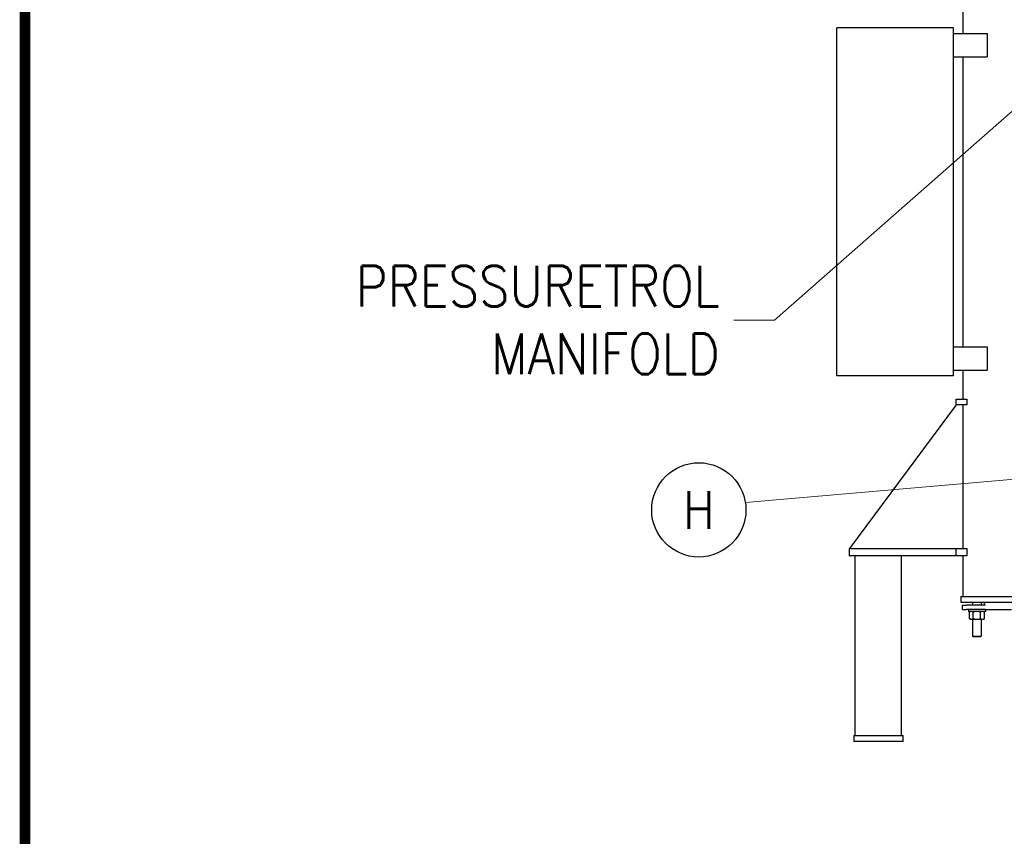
# Model space of a CAD drawing. Extents: x 1 to 669, y 0 to 417.
# Tile 2 of 256: x 1 to 85, y 156 to 227. Entities that reach past the tile are written whole.
import ezdxf
from ezdxf.enums import TextEntityAlignment as Align

# ---------------------------------------------------------------- set-up
doc = ezdxf.new("R2010")
doc.units = 0
doc.header["$LTSCALE"] = 12
doc.header["$MEASUREMENT"] = 0
doc.layers.get('0').update_dxf_attribs({"linetype": 'CONTINUOUS'})
doc.layers.add('D', color=2, linetype='CONTINUOUS')
doc.layers.add('X', color=1, linetype='CONTINUOUS')
doc.layers.add('Leader', color=41, linetype='CONTINUOUS', lineweight=13)
doc.styles.get("Standard").update_dxf_attribs({"font": 'SIMPLEX.SHX', "width": 0.875})
doc.dimstyles.get("Standard").update_dxf_attribs({"dimscale": 28, "dimtxt": 0.125, "dimasz": 0.125, "dimexe": 0.04375, "dimexo": 0.0625, "dimgap": 0.04375, "dimtad": 0, "dimtih": 1, "dimtoh": 1, "dimdec": 4, "dimzin": 12, "dimdsep": 46, "dimlunit": 5, "dimtxsty": 'Standard', "dimcen": 0, "dimclrd": 256, "dimclre": 256, "dimclrt": 256, "dimadec": 1, "dimazin": 3, "dimtfac": 0.875, "dimtdec": 4, "dimtofl": 0, "dimtmove": 0, "dimatfit": 2, "dimfxl": 1, "dimtolj": 1, "dimtzin": 12, "dimlwd": 13, "dimlwe": 13, "dimarcsym": 0})

msp = doc.modelspace()

# ---------------------------------------------------------------- linework, layer by layer
for p, q in [((81.82109, 225.58826), (81.82109, 232.85211)), ((70.95168, 196.08826), (70.95168, 226.08826)), ((80.95168, 226.08826), (70.95168, 226.08826)), ((80.95168, 226.08826), (80.95168, 196.08826)), ((80.95168, 225.58826), (83.90233, 225.58826)), ((83.90233, 225.58826), (83.90233, 223.58826)), ((80.95168, 223.58826), (83.90233, 223.58826)), ((81.82109, 198.58826), (81.82109, 223.58826)), ((80.95168, 198.58826), (83.90233, 198.58826)), ((83.90233, 198.58826), (83.90233, 196.58826)), ((80.95168, 196.08826), (70.95168, 196.08826)), ((80.95168, 196.58826), (83.90233, 196.58826)), ((81.82109, 194.08826), (81.82109, 196.58826)), ((81.21061, 193.58826), (72.02311, 181.21326)), ((81.21061, 194.08826), (82.13113, 194.08826)), ((81.21061, 193.58826), (81.21061, 194.08826)), ((82.13113, 193.58826), (81.21061, 193.58826)), ((81.82109, 181.21326), (81.82109, 193.58826)), ((82.13113, 194.08826), (82.13113, 193.58826)), ((72.12152, 181.21326), (72.02311, 181.21326)), ((72.02311, 180.58826), (72.02311, 181.21326)), ((72.12152, 181.21326), (81.21061, 181.21326)), ((81.21061, 181.21326), (82.13113, 181.21326)), ((81.21061, 180.58826), (81.21061, 181.21326)), ((82.13113, 181.21326), (82.13113, 180.58826)), ((72.02311, 180.58826), (72.12152, 180.58826)), ((81.21061, 180.58826), (72.12152, 180.58826)), ((72.52311, 165.08826), (72.52311, 180.58826)), ((76.52311, 165.08826), (76.52311, 180.58826)), ((82.13113, 180.58826), (81.21061, 180.58826)), ((81.82109, 177.08826), (81.82109, 180.58826)), ((81.63359, 177.08826), (96.33226, 177.08826)), ((81.63359, 177.08826), (81.63359, 176.58826)), ((81.63359, 176.58826), (132.68883, 176.58826)), ((82.63359, 176.58826), (82.63359, 176.33826)), ((83.38359, 176.58826), (83.38359, 176.33826)), ((83.63359, 176.58826), (83.63359, 176.33826)), ((81.75859, 176.33826), (82.12471, 176.33826)), ((81.75859, 175.96326), (81.75859, 176.33826)), ((81.75859, 175.96326), (82.12471, 175.96326)), ((83.60457, 176.33826), (82.12471, 176.33826)), ((83.60457, 175.96326), (82.12471, 175.96326)), ((82.27459, 175.96326), (82.27459, 175.78626)), ((83.74259, 175.78626), (82.27459, 175.78626)), ((82.44609, 175.78626), (82.35907, 175.73602)), ((82.35907, 175.1715), (82.35907, 175.73602)), ((82.68383, 175.1715), (82.68383, 175.73602)), ((83.33335, 175.1715), (83.33335, 175.73602)), ((83.57109, 175.78626), (83.65811, 175.73602)), ((83.74915, 176.33826), (83.60457, 176.33826)), ((83.74915, 175.96326), (83.60457, 175.96326)), ((83.65811, 175.1715), (83.65811, 175.73602)), ((83.74259, 175.96326), (83.74259, 175.78626)), ((83.74915, 175.96326), (85.98386, 175.96326)), ((82.44609, 175.12126), (82.35907, 175.1715)), ((82.44609, 175.12126), (82.52145, 175.12126)), ((82.52145, 175.12126), (83.00859, 175.12126)), ((82.63359, 175.12126), (82.63359, 173.64826)), ((83.00859, 175.12126), (83.49573, 175.12126)), ((83.38359, 175.12126), (83.38359, 173.64826)), ((83.49573, 175.12126), (83.57109, 175.12126)), ((83.57109, 175.12126), (83.65811, 175.1715)), ((82.63359, 173.64826), (83.00859, 173.64826)), ((82.69359, 173.58826), (82.63359, 173.64826)), ((83.00859, 173.58826), (82.69359, 173.58826)), ((83.00859, 173.64826), (83.38359, 173.64826)), ((83.32359, 173.58826), (83.00859, 173.58826)), ((83.32359, 173.58826), (83.38359, 173.64826)), ((72.39811, 165.08826), (72.39811, 164.58826)), ((72.39811, 165.08826), (72.64811, 165.08826)), ((72.64811, 165.08826), (76.39811, 165.08826)), ((76.39811, 165.08826), (76.64811, 165.08826)), ((76.64811, 164.58826), (76.64811, 165.08826)), ((72.64811, 164.58826), (72.39811, 164.58826)), ((76.39811, 164.58826), (72.64811, 164.58826)), ((76.64811, 164.58826), (76.39811, 164.58826))]:
    msp.add_line(p, q)
for points in [[(82.52145, 175.78626), (82.44609, 175.78626), (82.35907, 175.73602)], [(82.68383, 175.73602), (82.59681, 175.78626), (82.52145, 175.78626)], [(83.00859, 175.78626), (82.85787, 175.78626), (82.68383, 175.73602)], [(83.33335, 175.73602), (83.15931, 175.78626), (83.00859, 175.78626)], [(83.49573, 175.78626), (83.42037, 175.78626), (83.33335, 175.73602)], [(83.65811, 175.73602), (83.57109, 175.78626), (83.49573, 175.78626)], [(82.35907, 175.1715), (82.44609, 175.12126), (82.52145, 175.12126)], [(82.52145, 175.12126), (82.59681, 175.12126), (82.68383, 175.1715)], [(82.68383, 175.1715), (82.85787, 175.12126), (83.00859, 175.12126)], [(83.00859, 175.12126), (83.15931, 175.12126), (83.33335, 175.1715)], [(83.33335, 175.1715), (83.42037, 175.12126), (83.49573, 175.12126)], [(83.49573, 175.12126), (83.57109, 175.12126), (83.65811, 175.1715)]]:
    msp.add_rational_spline(points, [1, 1.0379548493, 1], degree=2)
at = {"layer": 'D'}
msp.add_circle((59.04287, 184.54271), 4.0625, dxfattribs=at)
at = {"layer": 'Leader'}
msp.add_line((90.46135, 187.54265), (63.05688, 185.16852), dxfattribs=at)
at = {"layer": 'X', "const_width": 0.924}
msp.add_lwpolyline([(667.72091, 416.31601), (0.97091, 416.31601), (668.17211, 416.31601), (668.17211, 1.1444), (0.97091, 1.1444), (0.97091, 416.31601), (0.97091, 2.15051)], dxfattribs=at)

# ---------------------------------------------------------------- texts
at = {"layer": 'D', "width": 0.875}
msp.add_text('H', height=3.25, dxfattribs=at).set_placement((59.04287, 184.54271), align=Align.MIDDLE)
at = {"layer": 'D', "insert": (60.83449, 200.89664), "char_height": 3.5, "attachment_point": 6}
msp.add_mtext('\\A1;PRESSURETROL \\PMANIFOLD', dxfattribs=at)

# ---------------------------------------------------------------- leaders
at = {"layer": 'D', "annotation_type": 0, "has_hookline": 1, "hookline_direction": 1, "text_width": 34.41667}
msp.add_leader([(98.60999, 229.96826), (65.55949, 200.89664), (62.05949, 200.89664)], dimstyle='Standard', override={"dimgap": 0.04375, "dimtad": 0, "dimarcsym": 1}, dxfattribs=at)

doc.saveas('drawing.dxf')
